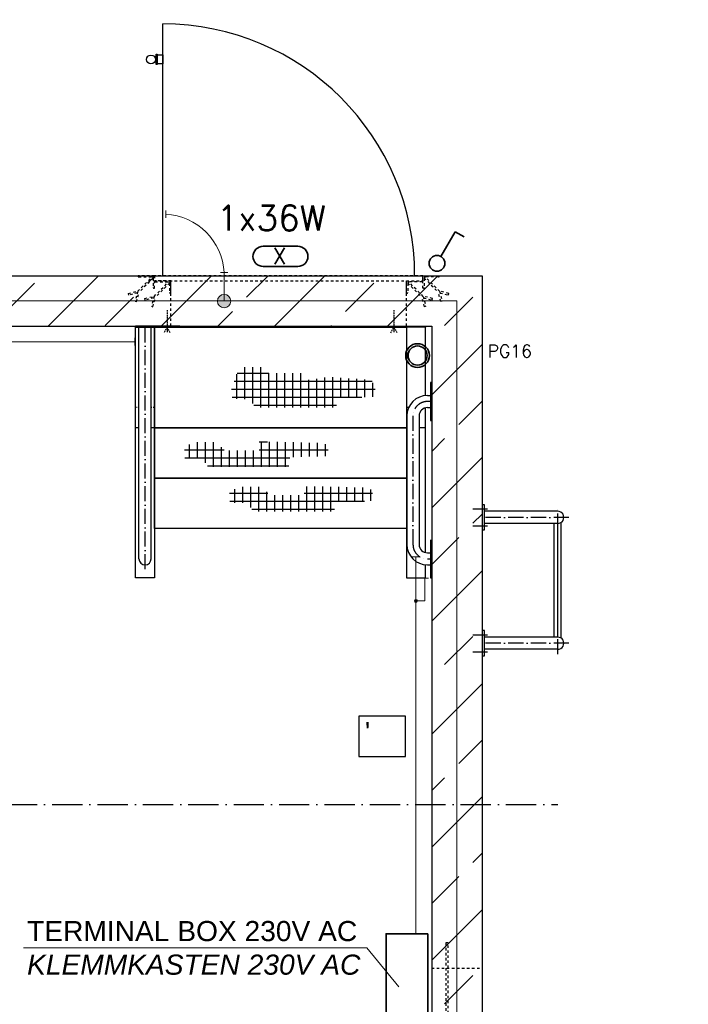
# Model space of a CAD drawing. Header units: millimetres. Extents: x -1777 to 1198744, y 17256 to 76241.
# Tile 39 of 201: x 100669 to 103322, y 42401 to 46312. Entities that reach past the tile are written whole.
import ezdxf
from ezdxf.enums import TextEntityAlignment as Align

# ---------------------------------------------------------------- set-up
doc = ezdxf.new("R2010")
doc.units = ezdxf.units.MM
doc.linetypes.add('ACAD_ISO10W100', pattern=[18, 12, -3, 0, -3])
doc.linetypes.add('JIS_02_1.0', pattern=[2, 1, -1])
for name, color, linetype, lineweight in [('Beschriftung', 7, 'Continuous', 9), ('elektro Installation', 7, 'Continuous', 35), ('HO1N2-D50', 4, 'Continuous', 18), ('Verz. Bandstahl 30x3_5mm auf Putz', 1, 'GRENZE2', 18), ('Verz. Bandstahl 30x3_5mm im Beton', 5, 'GRENZE1', 18)]:
    doc.layers.add(name, color=color, linetype=linetype, lineweight=lineweight)
doc.styles.add('LBB3.5M1000', font='isocp.shx', dxfattribs={"height": 3.5})
doc.styles.add('ROMANS', font='ROMANS', dxfattribs={"height": 0.2})
doc.linetypes.add('GRENZE1', pattern='A,6.35,-2.54,[133,ltypeshp.shx,S=2.54,R=0,X=-2.54,Y=0],-2.54,25.4', length=36.83)
doc.linetypes.add('GRENZE2', pattern='A,6.35,-2.54,[132,ltypeshp.shx,S=2.54,R=0,X=-2.54,Y=0],-2.54,25.4', length=36.83)

msp = doc.modelspace()

# ---------------------------------------------------------------- hatches: boundary and pattern name
h = msp.add_hatch()
h.set_pattern_fill('ANSI33', color=256, scale=50, style=0)
h.set_pattern_definition([(45, (179697.13, 46331.4), (-224.5064, 224.5064), []), (45, (179921.64, 46331.4), (-224.5064, 224.5064), [158.75, -79.375])])
h.paths.add_polyline_path([(96653.60274, 45294.77086), (94303.60274, 45294.77086), (94303.60274, 41094.77086), (98403.60274, 41094.77086), (98403.60274, 41294.77086), (94503.60274, 41294.77086), (94503.60274, 45094.77086), (96653.60274, 45094.77086)])
h.paths.add_polyline_path([(97533.60274, 45294.77086), (96653.60274, 45294.77086), (96653.60274, 45094.77086), (97533.60274, 45094.77086)], flags=17)
h.paths.add_polyline_path([(98403.60274, 45294.77086), (97533.60274, 45294.77086), (97533.60274, 45094.77086), (98403.60274, 45094.77086)])
h.paths.add_polyline_path([(100153.60274, 45294.77086), (98403.60274, 45294.77086), (98403.60274, 45094.77086), (100153.60274, 45094.77086)], flags=17)
h.paths.add_polyline_path([(102503.60274, 45294.77086), (100153.60274, 45294.77086), (100153.60274, 45094.77086), (102303.60274, 45094.77086), (102303.60274, 41294.77086), (98403.60274, 41294.77086), (98403.60274, 41094.77086), (102503.60274, 41094.77086)])
h = msp.add_hatch()
h.set_pattern_fill('NET', color=256, scale=10)
h.set_pattern_definition([(0, (119596.164, 46018.395), (0, 31.75), []), (90, (119596.164, 46018.395), (-31.75, 2e-15), [])])
h.paths.add_polyline_path([(101509.58749, 44847.8311), (101511.66366, 44806.32287), (101583.29053, 44804.24744), (101604.05191, 44771.04087), (101924.81566, 44771.04087), (101928.96796, 44809.43597), (102091.24546, 44813.58679), (102066.03406, 44880.21762), (101896.30876, 44892.57511), (101805.25631, 44878.86729), (101795.26584, 44906.86164), (101658.24057, 44906.86164), (101634.5764, 44931.43022), (101541.15009, 44931.43022)])
h = msp.add_hatch()
h.set_pattern_fill('NET', color=256, scale=10)
h.set_pattern_definition([(0, (119408.274, 46253.954), (0, 31.75), []), (90, (119408.274, 46253.954), (-31.75, 2e-15), [])])
h.paths.add_polyline_path([(101321.69676, 44612.27186), (101323.77294, 44570.76363), (101395.39981, 44568.6882), (101416.16118, 44535.48163), (101736.92494, 44535.48163), (101741.07724, 44573.87673), (101904.0135, 44578.02755), (101880.13789, 44629.91286), (101710.97316, 44634.06368), (101618.58491, 44635.10138), (101618.58491, 44600.85708), (101481.55964, 44600.85708), (101451.45556, 44633.02599), (101358.02926, 44633.02599)])
h = msp.add_hatch()
h.set_pattern_fill('NET', color=256, scale=10)
h.set_pattern_definition([(0, (119587.86, 46431.402), (0, 31.75), []), (90, (119587.86, 46431.402), (-31.75, 2e-15), [])])
h.paths.add_polyline_path([(101501.28295, 44434.82411), (101503.35912, 44393.31588), (101574.986, 44391.24045), (101595.74737, 44358.03388), (101916.51113, 44358.03388), (101920.66342, 44396.42898), (102082.78053, 44400.5798), (102058.90493, 44452.46511), (101890.55934, 44456.61594), (101798.1711, 44457.65363), (101798.1711, 44423.40933), (101661.14582, 44423.40933), (101631.04175, 44455.57824), (101537.61544, 44455.57824)])
at = {"layer": 'Verz. Bandstahl 30x3_5mm auf Putz'}
h = msp.add_hatch(color=256, dxfattribs=at)
h.dxf.hatch_style = 1
edge = h.paths.add_edge_path()
edge.add_arc((102241.10274, 44002.72794), 6.01999, 0, 360)
at = {"layer": 'Verz. Bandstahl 30x3_5mm im Beton'}
h = msp.add_hatch(color=256, dxfattribs=at)
h.dxf.hatch_style = 1
edge = h.paths.add_edge_path()
edge.add_arc((101479.96532, 45193.68341), 26.4653, 0, 360)

# ---------------------------------------------------------------- linework, layer by layer
for p, q in [((94303.60274, 45294.77086), (102503.60274, 45294.77086)), ((102503.60274, 45294.77086), (102503.60274, 41094.77086)), ((94503.60274, 45094.77086), (102303.60274, 45094.77086)), ((102303.60274, 45094.77086), (102303.60274, 41294.77086)), ((101141.95274, 44169.95221), (101141.95274, 45089.81848)), ((101190.25274, 44169.95221), (101190.25274, 45089.81848)), ((102303.60274, 44869.81282), (102298.60274, 44869.81282)), ((102298.60274, 44869.81282), (102298.60274, 44719.81282)), ((102286.45274, 44818.95221), (102298.60274, 44818.95221)), ((102286.45274, 44770.66282), (102298.60274, 44770.66282)), ((102205.31335, 44737.81282), (102205.31335, 44226.95221)), ((102253.60274, 44737.81282), (102253.60274, 44226.95221)), ((102298.60274, 44719.81282), (102303.60274, 44719.81282)), ((101141.95274, 44689.77086), (101128.60274, 44689.77086)), ((101203.60274, 44689.77086), (101190.25274, 44689.77086)), ((102205.31335, 44689.77086), (102203.60274, 44689.77086)), ((102278.60274, 44689.77086), (102253.60274, 44689.77086)), ((102803.60274, 44358.92086), (102512.86197, 44358.92086)), ((102817.74487, 43854.60166), (102817.74487, 44314.94006)), ((102803.60274, 44310.62086), (102512.86197, 44310.62086)), ((102789.4606, 43858.92086), (102789.4606, 44310.62086)), ((102803.60274, 43858.92086), (102803.60274, 44310.62086)), ((102298.60274, 44244.95221), (102298.60274, 44094.95221)), ((102303.60274, 44242.40611), (102298.60274, 44242.40611)), ((102286.45274, 44194.10221), (102298.60274, 44194.10221)), ((102286.45274, 44145.81282), (102298.60274, 44145.81282)), ((102298.60274, 44094.95221), (102303.60274, 44094.95221)), ((102803.60274, 43858.92086), (102512.86197, 43858.92086)), ((102803.60274, 43810.62086), (102512.86197, 43810.62086))]:
    msp.add_line(p, q)
at = {"linetype": 'JIS_02_1.0', "ltscale": 10}
for p, q in [((101268.60274, 45094.77086), (101268.60274, 45274.77086)), ((102203.60274, 45094.77086), (102203.60274, 45274.77086)), ((102303.60274, 42544.77086), (102503.60274, 42544.77086))]:
    msp.add_line(p, q, dxfattribs=at)
at = {"linetype": 'ACAD_ISO10W100', "ltscale": 0.5}
for p, q in [((101253.60274, 45157.93884), (101253.60274, 45070.93241)), ((102153.60274, 45157.93884), (102153.60274, 45070.93241)), ((101253.60274, 45089.81848), (101240.89694, 45067.8114)), ((101266.30853, 45067.8114), (101253.60274, 45089.81848)), ((102140.89694, 45067.8114), (102153.60274, 45089.81848)), ((102153.60274, 45089.81848), (102166.30853, 45067.8114))]:
    msp.add_line(p, q, dxfattribs=at)
at = {"linetype": 'ACAD_ISO10W100', "ltscale": 5}
for p, q in [((101166.10274, 44128.64544), (101166.10274, 45089.81848)), ((102298.60274, 44794.81282), (102286.45274, 44794.81282)), ((102229.45274, 44737.81282), (102229.45274, 44226.95221)), ((102466.46399, 44368.30918), (102525.52513, 44368.30918)), ((102803.60274, 44290.62086), (102803.60274, 44378.56453)), ((102847.75274, 44334.77086), (102512.86197, 44334.77086)), ((102466.46399, 44301.23255), (102525.52513, 44301.23255)), ((102286.45274, 44169.95221), (102298.60274, 44169.95221)), ((102466.46399, 43868.30918), (102525.52513, 43868.30918)), ((102803.60274, 43790.9772), (102803.60274, 43878.92086)), ((102847.75274, 43834.77086), (102512.86197, 43834.77086)), ((102466.46399, 43801.23255), (102525.52513, 43801.23255))]:
    msp.add_line(p, q, dxfattribs=at)
at = {"linetype": 'JIS_02_1.0', "ltscale": 5}
for p, q in [((101141.95274, 44770.53464), (101128.60274, 44770.53464)), ((101203.60274, 44770.53464), (101190.25274, 44770.53464)), ((102212.20394, 44770.53464), (102203.60274, 44770.53464)), ((102205.31335, 44387.96987), (102203.60274, 44387.96987))]:
    msp.add_line(p, q, dxfattribs=at)
at = {"linetype": 'ACAD_ISO10W100', "ltscale": 10}
msp.add_line((100257.19328, 43194.77086), (102803.60274, 43194.77086), dxfattribs=at)
at = {"linetype": 'JIS_02_1.0', "ltscale": 10}
for points in [[(101137.1729, 45232.58366), (101194.30984, 45289.72061), (101198.55248, 45285.47797), (101142.55235, 45229.47783)], [(102335.03258, 45232.58366), (102277.89563, 45289.72061), (102273.65299, 45285.47797), (102329.65313, 45229.47783)], [(101202.1729, 45212.58366), (101259.30984, 45269.72061), (101263.55248, 45265.47797), (101207.55235, 45209.47783)], [(102270.03258, 45212.58366), (102212.89563, 45269.72061), (102208.65299, 45265.47797), (102264.65313, 45209.47783)], [(101135.61998, 45226.78811), (101102.00205, 45217.78021), (101100.44913, 45223.57576), (101138.30971, 45233.72047)], [(101137.1729, 45232.58366), (101126.61208, 45193.17017), (101132.40764, 45191.61726), (101142.55235, 45229.47783)], [(101200.61998, 45206.78811), (101167.00205, 45197.78021), (101165.44913, 45203.57576), (101203.30971, 45213.72047)], [(101202.1729, 45212.58366), (101191.61208, 45173.17017), (101197.40764, 45171.61726), (101207.55235, 45209.47783)], [(102270.03258, 45212.58366), (102280.59339, 45173.17017), (102274.79784, 45171.61726), (102264.65313, 45209.47783)], [(102271.58549, 45206.78811), (102305.20343, 45197.78021), (102306.75634, 45203.57576), (102268.89577, 45213.72047)], [(102335.03258, 45232.58366), (102345.59339, 45193.17017), (102339.79784, 45191.61726), (102329.65313, 45229.47783)], [(102336.58549, 45226.78811), (102370.20343, 45217.78021), (102371.75634, 45223.57576), (102333.89577, 45233.72047)]]:
    msp.add_lwpolyline(points, dxfattribs=at)
for points in [[(101203.60274, 45244.77086), (101203.60274, 45294.77086), (101138.60274, 45294.77086), (101138.60274, 45292.27086, 0.4142135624), (101141.10274, 45289.77086), (101193.60274, 45289.77086, -0.4142135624), (101198.60274, 45284.77086), (101198.60274, 45247.27086, 0.4142135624), (101201.10274, 45244.77086)], [(102268.60274, 45244.77086), (102268.60274, 45294.77086), (102333.60274, 45294.77086), (102333.60274, 45292.27086, -0.4142135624), (102331.10274, 45289.77086), (102278.60274, 45289.77086, 0.4142135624), (102273.60274, 45284.77086), (102273.60274, 45247.27086, -0.4142135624), (102271.10274, 45244.77086)], [(101268.60274, 45224.77086), (101268.60274, 45274.77086), (101203.60274, 45274.77086), (101203.60274, 45272.27086, 0.4142135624), (101206.10274, 45269.77086), (101258.60274, 45269.77086, -0.4142135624), (101263.60274, 45264.77086), (101263.60274, 45227.27086, 0.4142135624), (101266.10274, 45224.77086)], [(102203.60274, 45224.77086), (102203.60274, 45274.77086), (102268.60274, 45274.77086), (102268.60274, 45272.27086, -0.4142135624), (102266.10274, 45269.77086), (102213.60274, 45269.77086, 0.4142135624), (102208.60274, 45264.77086), (102208.60274, 45227.27086, -0.4142135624), (102206.10274, 45224.77086)]]:
    msp.add_lwpolyline(points, format="xyb", close=True, dxfattribs=at)
for points in [[(102268.60274, 45294.77086), (101203.60274, 45294.77086), (101203.60274, 45274.77086), (102268.60274, 45274.77086)], [(102359.21214, 41844.77086), (102369.21214, 41844.77086), (102369.21214, 42644.77086), (102359.21214, 42644.77086)]]:
    msp.add_lwpolyline(points, close=True, dxfattribs=at)
for points in [[(101128.60274, 45089.81848), (101303.60274, 45089.81848), (101303.60274, 45094.77086), (101128.60274, 45094.77086)], [(102278.60274, 45089.81848), (102103.60274, 45089.81848), (102103.60274, 45094.77086), (102278.60274, 45094.77086)], [(101128.60274, 45089.81848), (101203.60274, 45089.81848), (101203.60274, 44094.95221), (101128.60274, 44094.95221)], [(101203.60274, 45089.81848), (102203.60274, 45089.81848), (102203.60274, 44689.81848), (101203.60274, 44689.81848)], [(101203.60274, 44689.77086), (102203.60274, 44689.77086), (102203.60274, 44489.81848), (101203.60274, 44489.81848)], [(101203.60274, 44489.81848), (102203.60274, 44489.81848), (102203.60274, 44289.8661), (101203.60274, 44289.8661)], [(102503.60274, 44284.77086), (102512.86197, 44284.77086), (102512.86197, 44384.77086), (102503.60274, 44384.77086)], [(102503.60274, 43784.77086), (102512.86197, 43784.77086), (102512.86197, 43884.77086), (102503.60274, 43884.77086)], [(102013.97545, 43384.28879), (102199.95998, 43384.28879), (102199.95998, 43545.74484), (102013.97545, 43545.74484)]]:
    msp.add_lwpolyline(points, close=True)
for points in [[(102278.60274, 44818.57159), (102278.60274, 45089.81848), (102203.60274, 45089.81848), (102203.60274, 44094.95221), (102278.60274, 44094.95221), (102278.60274, 44146.19344)], [(102278.60274, 44195.05393), (102278.60274, 44769.7111)]]:
    msp.add_lwpolyline(points)
for centre, radius, start, end in [((102286.45274, 44737.81282), 81.13939, 90, 180), ((102286.45274, 44737.81282), 32.85, 90, 180), ((102803.95764, 44334.77086), 24.15261, 269.15806332, 90.84193668), ((102286.45274, 44226.95221), 81.13939, 180, 270), ((102286.45274, 44226.95221), 32.85, 180, 270), ((101166.10274, 44169.95221), 24.15, 180, 0), ((102803.95764, 43834.77086), 24.15261, 269.15806332, 90.84193668)]:
    msp.add_arc(centre, radius, start, end)
at = {"linetype": 'ACAD_ISO10W100', "ltscale": 5}
for centre, start, end in [((102286.45274, 44737.81282), 90, 180), ((102286.45274, 44226.95221), 180, 270)]:
    msp.add_arc(centre, 57, start, end, dxfattribs=at)
at = {"layer": 'Beschriftung'}
for q in [(100683.64513, 42625.42502), (102172.94155, 42470.00194)]:
    msp.add_line((102046.71099, 42625.42502), q, dxfattribs=at)
at = {"layer": 'elektro Installation'}
for p, q in [((102340.33192, 45370.89355), (102397.1541, 45469.31245)), ((102397.1541, 45469.31245), (102432.69363, 45448.79369))]:
    msp.add_line(p, q, dxfattribs=at)
at = {"layer": 'elektro Installation', "color": 7, "linetype": 'Continuous', "ltscale": 100}
for p, q in [((101634.51628, 45411.37012), (101772.6892, 45411.37012)), ((101634.51628, 45331.37012), (101772.6892, 45331.37012))]:
    msp.add_line(p, q, dxfattribs=at)
at = {"layer": 'elektro Installation'}
msp.add_lwpolyline([(102287.97871, 42680.88371), (102122.90821, 42680.88371), (102122.90821, 42224.22058), (102287.97871, 42224.22058)], close=True, dxfattribs=at)
for centre, radius in [((102324.71423, 45343.84291), 31.23539), ((102247.70007, 44977.45997), 47.12028), ((102247.70007, 44977.45997), 37.99044)]:
    msp.add_circle(centre, radius, dxfattribs=at)
at = {"layer": 'elektro Installation', "color": 7, "linetype": 'Continuous', "ltscale": 100}
for centre, start, end in [((101634.51628, 45371.37012), 90, 270), ((101772.6892, 45371.37012), 270, 90)]:
    msp.add_arc(centre, 40, start, end, dxfattribs=at)
at = {"layer": 'HO1N2-D50', "linetype": 'Continuous'}
msp.add_line((101464.96532, 45307.09855), (101494.96532, 45307.09855), dxfattribs=at)
at = {"layer": 'Verz. Bandstahl 30x3_5mm auf Putz', "ltscale": 2}
for p, q in [((94566.10274, 45032.27086), (101125.99643, 45032.27086)), ((102241.10274, 42680.88371), (102241.10274, 44177.46118)), ((102276.22978, 44002.72794), (102276.22978, 44093.14189))]:
    msp.add_line(p, q, dxfattribs=at)
at = {"layer": 'Verz. Bandstahl 30x3_5mm auf Putz'}
for p, q in [((101125.99643, 45047.27086), (101125.99643, 45017.27086)), ((102226.10274, 44177.46118), (102256.10274, 44177.46118)), ((102291.22978, 44093.14189), (102261.22978, 44093.14189)), ((102241.10274, 44002.72794), (102276.22978, 44002.72794))]:
    msp.add_line(p, q, dxfattribs=at)
at = {"layer": 'Verz. Bandstahl 30x3_5mm auf Putz', "linetype": 'Continuous'}
msp.add_circle((102241.10274, 44002.72794), 6.01999, dxfattribs=at)
at = {"layer": 'Verz. Bandstahl 30x3_5mm im Beton', "ltscale": 15}
for p, q in [((101479.96532, 45307.09855), (101479.96532, 45194.77103)), ((102403.60274, 45194.77086), (94403.60274, 45194.77086)), ((102403.60274, 41194.77086), (102403.60274, 45194.77086))]:
    msp.add_line(p, q, dxfattribs=at)
at = {"layer": 'Verz. Bandstahl 30x3_5mm im Beton', "linetype": 'Continuous', "ltscale": 15}
msp.add_circle((101479.96532, 45193.68341), 26.4653, dxfattribs=at)

# ---------------------------------------------------------------- texts
at = {"insert": (102038.91791, 43522.24173), "char_height": 80, "width": 388.5714209, "attachment_point": 1, "style": 'LBB3.5M1000'}
msp.add_mtext("{\\fWingdings 2|b0|i0|c2|p18;'}", dxfattribs=at)
at = {"layer": 'Beschriftung', "insert": (93652.51658, 46236.51774), "char_height": 150, "width": 1682.9463594, "attachment_point": 1, "style": 'LBB3.5M1000', "bg_fill": 2}
msp.add_mtext('\\pi74.897;{\\fArial|b1|i0|c0|p34;GROUND PLAN\\L\\P\\pi221.06;\\fArial|b1|i1|c0|p34;\\lGRUNDRISS}', dxfattribs=at)
at = {"layer": 'Beschriftung', "insert": (100697.90048, 42731.54496), "char_height": 80, "width": 1367.4009422, "attachment_point": 1, "style": 'LBB3.5M1000'}
msp.add_mtext('{\\fArial|b0|i0|c0|p34;TERMINAL BOX 230V AC\\P\\fArial|b0|i1|c0|p34;KLEMMKASTEN 230V AC}', dxfattribs=at)
at = {"layer": 'elektro Installation', "color": 7, "linetype": 'Continuous', "ltscale": 100, "style": 'ROMANS'}
msp.add_text('X', height=64.9999, dxfattribs=at).set_placement((101700.41324, 45404.84342), align=Align.TOP_CENTER)
msp.add_text('PG16', height=50, dxfattribs=at).set_placement((102525.89491, 45020.19734), align=Align.TOP_LEFT)

# ---------------------------------------------------------------- next in the draw order: linework, layer by layer
msp.add_line((101236.10274, 45294.77086), (101236.10274, 46294.77086))
msp.add_lwpolyline([(101206.15302, 46159.76349), (101210.51077, 46159.76349), (101210.51077, 46147.66692), (101206.15302, 46147.66692)])
for points in [[(101210.51077, 46174.54588), (101214.01861, 46174.54588), (101214.01861, 46132.88454), (101210.51077, 46132.88454)], [(101214.01861, 46171.39228), (101236.10274, 46171.39228), (101236.10274, 46136.03813), (101214.01861, 46136.03813)]]:
    msp.add_lwpolyline(points, close=True)
msp.add_circle((101189.6801, 46153.71521), 17.54819)
msp.add_arc((101236.10274, 45294.77086), 1000, 0, 90)
at = {"layer": 'HO1N2-D50'}
msp.add_line((101248.43026, 45523.945), (101248.43026, 45553.945), dxfattribs=at)
msp.add_arc((101236.10274, 45294.77103), 244.17397, 2.89390088, 87.10609912, dxfattribs=at)

# ---------------------------------------------------------------- next in the draw order: texts
at = {"layer": 'elektro Installation', "linetype": 'Continuous', "ltscale": 100, "style": 'ROMANS'}
msp.add_text('1x36W', height=100, dxfattribs=at).set_placement((101449.83018, 45573.9783), align=Align.TOP_LEFT)

# ---------------------------------------------------------------- next in the draw order: texts
at = {"layer": 'Beschriftung', "insert": (95710.96546, 45959.00573), "char_height": 120, "width": 195.9471091, "attachment_point": 1, "style": 'LBB3.5M1000', "bg_fill": 2}
msp.add_mtext('\\pi47.714;{\\fArial|b1|i0|c0|p34;B}', dxfattribs=at)

doc.saveas('drawing.dxf')
